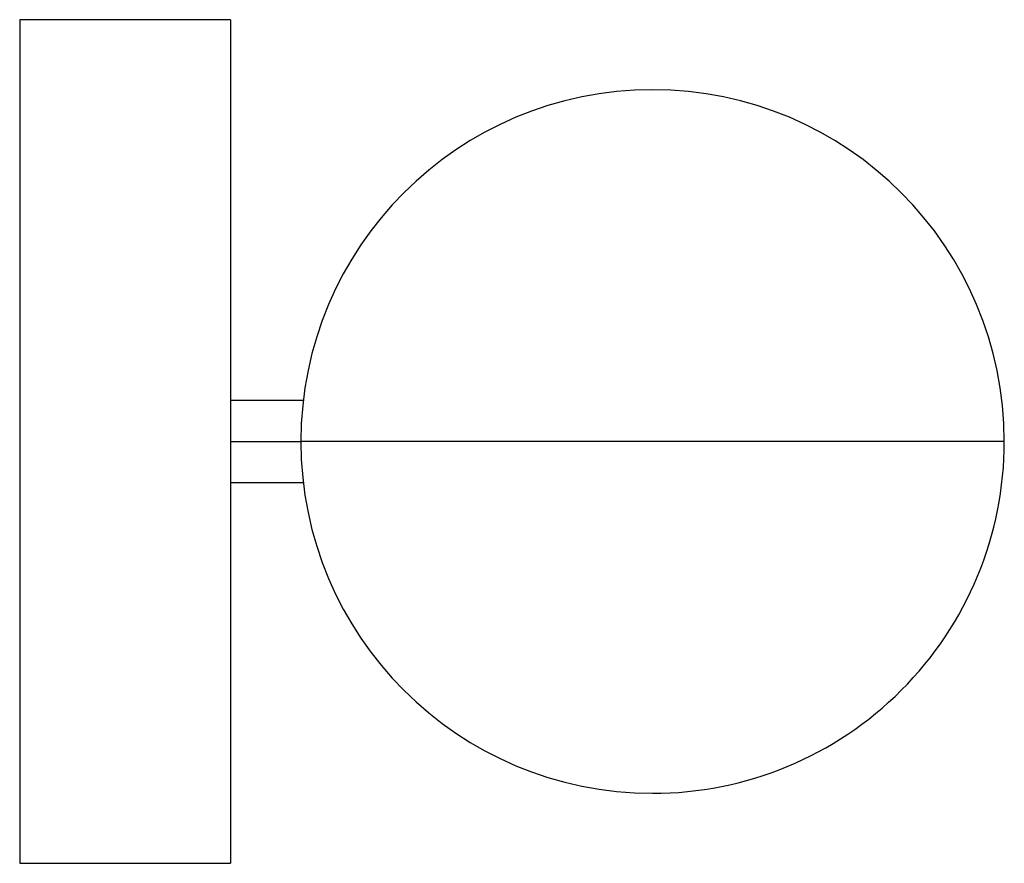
# Model space of a CAD drawing. Header units: inches. Extents: x -3.54 to 1.97, y -2.36 to 2.36.
import ezdxf

# ---------------------------------------------------------------- set-up
doc = ezdxf.new("R2010")
doc.units = ezdxf.units.IN
doc.header["$MEASUREMENT"] = 0

msp = doc.modelspace()

# ---------------------------------------------------------------- linework, layer by layer
at = {"color": 7, "linetype": 'Continuous', "lineweight": 25}
for p, q in [((-2.3622, 2.36), (-3.5422, 2.36)), ((-3.5422, 2.36), (-3.5422, -2.36)), ((-2.3622, 2.36), (-2.3622, -2.36)), ((-1.9511, 0.2303), (-2.3622, 0.2303)), ((-2.3622, 0), (-1.9648, 0)), ((-2.3622, -0.2303), (-1.9516, -0.2303)), ((-3.5422, -2.36), (-2.3622, -2.36))]:
    msp.add_line(p, q, dxfattribs=at)
for start, end in [(0.0003, 270), (270, 0.0003)]:
    msp.add_arc((0, 0), 1.9685, start, end, dxfattribs=at)
for points, knots in [([(0, 0), (-0.0768, 0), (-0.2303, 0), (-0.4575, 0), (-0.6784, 0), (-0.8901, 0), (-1.0895, 0), (-1.2741, 0), (-1.4412, 0), (-1.5887, 0), (-1.7144, 0), (-1.8166, 0), (-1.8944, 0), (-1.9446, 0), (-1.9686, 0), (-1.966, 0), (-1.9652, 0)], [0, 0, 0, 0, 0.0744865, 0.148973, 0.2234594, 0.2979459, 0.3724324, 0.4469189, 0.5214054, 0.5958918, 0.6703783, 0.7448648, 0.8193513, 0.8938378, 0.9683242, 1, 1, 1, 1]), ([(1.9652, 0), (1.966, 0), (1.9686, 0), (1.9446, 0), (1.8944, 0), (1.8166, 0), (1.7144, 0), (1.5887, 0), (1.4412, 0), (1.2741, 0), (1.0895, 0), (0.8901, 0), (0.6784, 0), (0.4575, 0), (0.2303, 0), (0.0768, 0), (0, 0)], [0, 0, 0, 0, 0.0316762, 0.1061627, 0.1806491, 0.2551356, 0.329622, 0.4041085, 0.4785949, 0.5530813, 0.6275678, 0.7020542, 0.7765407, 0.8510271, 0.9255136, 1, 1, 1, 1])]:
    msp.add_open_spline(points, degree=3, knots=knots, dxfattribs=at)

doc.saveas('drawing.dxf')
